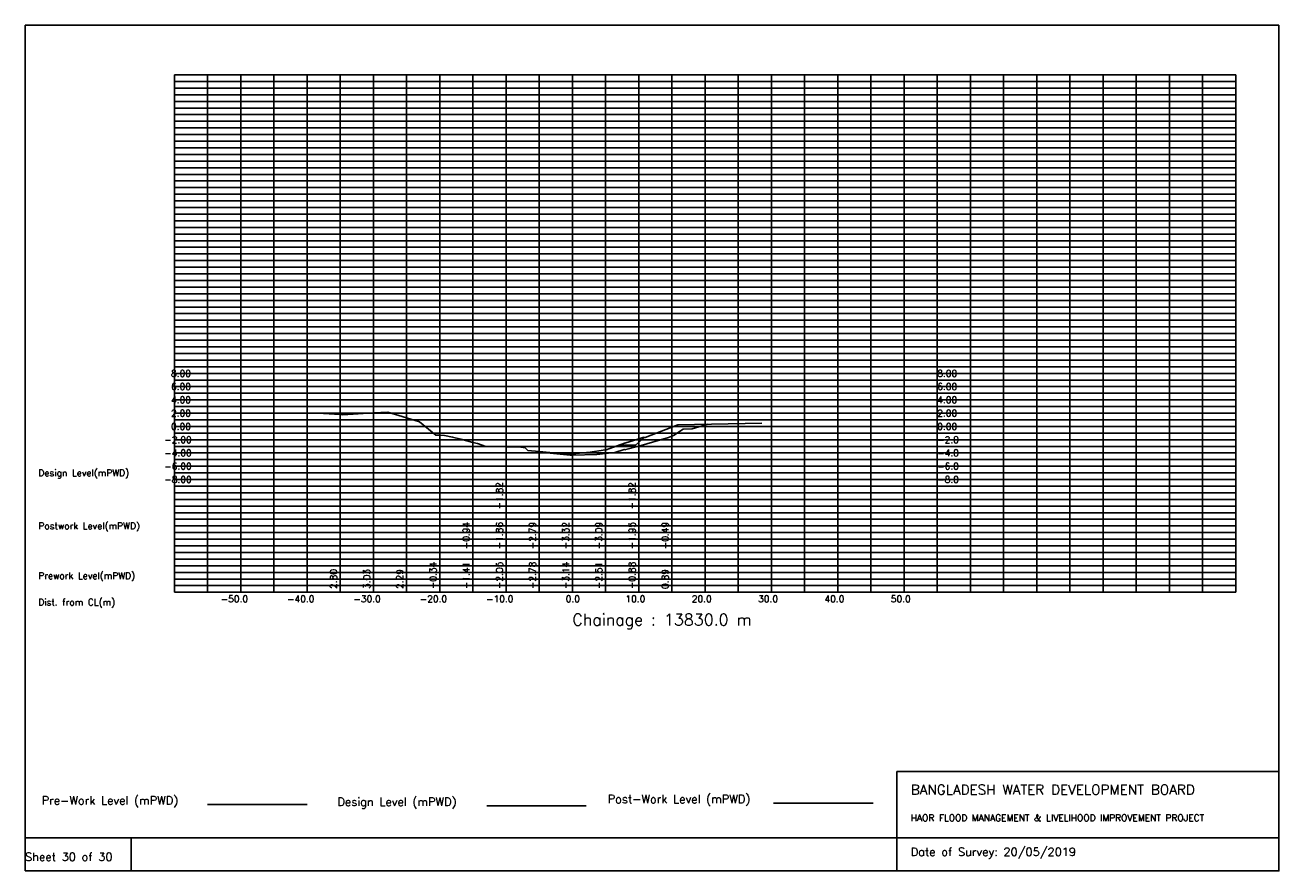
# Model space of a CAD drawing. Extents: x 0 to 189, y 0 to 128.
import ezdxf

# ---------------------------------------------------------------- set-up
doc = ezdxf.new("R2010")
doc.units = 0
doc.header["$MEASUREMENT"] = 0
doc.linetypes.add('1-1', pattern=[0])
for name, color, linetype in [('P1', 7, 'CONTINUOUS'), ('P15', 8, 'CONTINUOUS'), ('P2', 3, 'CONTINUOUS'), ('P3', 1, 'CONTINUOUS'), ('P6', 4, 'CONTINUOUS')]:
    doc.layers.add(name, color=color, linetype=linetype)
doc.styles.add('ROMAN_SIMPLEX', font='ROMANS')

msp = doc.modelspace()

# ---------------------------------------------------------------- linework, layer by layer
at = {"layer": 'P1'}
for p, q in [((0, 127.5), (0, 5)), ((0, 127.5), (189, 127.5)), ((189, 127.5), (189, 5)), ((131.4, 15), (131.4, 0)), ((131.4, 15), (189, 15)), ((16, 5), (16, 0))]:
    msp.add_line(p, q, dxfattribs=at)
at = {"layer": 'P1', "linetype": '1-1'}
msp.add_lwpolyline([(0, 0), (189, 0), (189, 5), (0, 5), (0, 0)], dxfattribs=at)
at = {"layer": 'P15', "linetype": '1-1'}
for points in [[(22.5, 120), (182.5, 120)], [(22.5, 42), (22.5, 120)], [(27.5, 42), (27.5, 120)], [(32.5, 42), (32.5, 120)], [(37.5, 42), (37.5, 120)], [(42.5, 42), (42.5, 120)], [(47.5, 42), (47.5, 120)], [(52.5, 42), (52.5, 120)], [(57.5, 42), (57.5, 120)], [(62.5, 42), (62.5, 120)], [(67.5, 42), (67.5, 120)], [(72.5, 42), (72.5, 120)], [(77.5, 42), (77.5, 120)], [(82.5, 42), (82.5, 120)], [(87.5, 42), (87.5, 120)], [(92.5, 42), (92.5, 120)], [(97.5, 42), (97.5, 120)], [(102.5, 42), (102.5, 120)], [(107.5, 42), (107.5, 120)], [(112.5, 42), (112.5, 120)], [(117.5, 42), (117.5, 120)], [(122.5, 42), (122.5, 120)], [(127.5, 42), (127.5, 120)], [(132.5, 42), (132.5, 120)], [(137.5, 42), (137.5, 120)], [(142.5, 42), (142.5, 120)], [(147.5, 42), (147.5, 120)], [(152.5, 42), (152.5, 120)], [(157.5, 42), (157.5, 120)], [(162.5, 42), (162.5, 120)], [(167.5, 42), (167.5, 120)], [(172.5, 42), (172.5, 120)], [(177.5, 42), (177.5, 120)], [(182.5, 42), (182.5, 120)], [(22.5, 119), (182.5, 119)], [(22.5, 118), (182.5, 118)], [(22.5, 117), (182.5, 117)], [(22.5, 116), (182.5, 116)], [(22.5, 115), (182.5, 115)], [(22.5, 114), (182.5, 114)], [(22.5, 113), (182.5, 113)], [(22.5, 112), (182.5, 112)], [(22.5, 111), (182.5, 111)], [(22.5, 110), (182.5, 110)], [(22.5, 109), (182.5, 109)], [(22.5, 108), (182.5, 108)], [(22.5, 107), (182.5, 107)], [(22.5, 106), (182.5, 106)], [(22.5, 105), (182.5, 105)], [(22.5, 104), (182.5, 104)], [(22.5, 103), (182.5, 103)], [(22.5, 102), (182.5, 102)], [(22.5, 101), (182.5, 101)], [(22.5, 100), (182.5, 100)], [(22.5, 99), (182.5, 99)], [(22.5, 98), (182.5, 98)], [(22.5, 97), (182.5, 97)], [(22.5, 96), (182.5, 96)], [(22.5, 95), (182.5, 95)], [(22.5, 94), (182.5, 94)], [(22.5, 93), (182.5, 93)], [(22.5, 92), (182.5, 92)], [(22.5, 91), (182.5, 91)], [(22.5, 90), (182.5, 90)], [(22.5, 89), (182.5, 89)], [(22.5, 88), (182.5, 88)], [(22.5, 87), (182.5, 87)], [(22.5, 86), (182.5, 86)], [(22.5, 85), (182.5, 85)], [(22.5, 84), (182.5, 84)], [(22.5, 83), (182.5, 83)], [(22.5, 82), (182.5, 82)], [(22.5, 81), (182.5, 81)], [(22.5, 80), (182.5, 80)], [(22.5, 79), (182.5, 79)], [(22.5, 78), (182.5, 78)], [(22.5, 77), (182.5, 77)], [(22.5, 76), (182.5, 76)], [(22.5, 75), (182.5, 75)], [(22.5, 74), (182.5, 74)], [(22.5, 73), (182.5, 73)], [(22.5, 72), (182.5, 72)], [(22.5, 71), (182.5, 71)], [(22.5, 70), (182.5, 70)], [(22.5, 69), (182.5, 69)], [(22.5, 68), (182.5, 68)], [(22.5, 67), (182.5, 67)], [(22.5, 66), (182.5, 66)], [(22.5, 65), (182.5, 65)], [(22.5, 64), (182.5, 64)], [(22.5, 63), (182.5, 63)], [(22.5, 62), (182.5, 62)], [(22.5, 61), (182.5, 61)], [(22.5, 60), (182.5, 60)], [(22.5, 59), (182.5, 59)], [(22.5, 58), (182.5, 58)], [(22.5, 57), (182.5, 57)], [(22.5, 56), (182.5, 56)], [(22.5, 55), (182.5, 55)], [(22.5, 54), (182.5, 54)], [(22.5, 53), (182.5, 53)], [(22.5, 52), (182.5, 52)], [(22.5, 51), (182.5, 51)], [(22.5, 50), (182.5, 50)], [(22.5, 49), (182.5, 49)], [(22.5, 48), (182.5, 48)], [(22.5, 47), (182.5, 47)], [(22.5, 46), (182.5, 46)], [(22.5, 45), (182.5, 45)], [(22.5, 44), (182.5, 44)], [(22.5, 43), (182.5, 43)], [(22.5, 42), (182.5, 42)]]:
    msp.add_lwpolyline(points, dxfattribs=at)
at = {"layer": 'P2'}
msp.add_line((27.5, 10), (42.5, 10), dxfattribs=at)
at = {"layer": 'P2', "linetype": '1-1'}
msp.add_lwpolyline([(45, 68.93), (47.5, 68.8), (47.89, 68.77), (52.5, 69.03), (54.67, 69.15), (57.5, 68.29), (59.45, 67.7), (61.93, 65.67), (62.5, 65.66), (63.21, 65.65), (64.44, 65.39), (65.67, 65.06), (67.5, 64.59), (68.19, 64.41), (69.46, 64), (72.5, 63.95), (74.73, 63.9), (75.37, 63.8), (75.8, 63.37), (77.5, 63.22), (81.75, 62.82), (81.95, 62.81), (82.5, 62.86), (84.64, 63.05), (84.81, 63.05), (87.5, 63.49), (87.53, 63.5), (87.6, 63.49), (90.37, 64.5), (90.42, 64.49), (92.5, 65.12), (93.28, 65.36), (93.31, 65.35), (93.47, 65.35), (97.5, 66.89), (98.4, 67.23), (111.06, 67.49)], dxfattribs=at)
at = {"layer": 'P3'}
msp.add_line((69.58, 9.8), (84.58, 9.8), dxfattribs=at)
at = {"layer": 'P3', "linetype": '1-1'}
msp.add_lwpolyline([(89.5, 64.18), (89.5, 64.18), (92, 64.18), (93.34, 65.35)], dxfattribs=at)
at = {"layer": 'P6'}
msp.add_line((112.82, 10.21), (127.82, 10.21), dxfattribs=at)
at = {"layer": 'P6', "linetype": '1-1'}
msp.add_lwpolyline([(77.46, 63.22), (77.5, 63.21), (78.14, 63.09), (81.64, 62.7), (82.15, 62.67), (82.5, 62.68), (86.17, 62.78), (87.5, 62.91), (88.91, 63.05), (90.31, 63.53), (90.53, 63.49), (90.58, 63.52), (92.5, 64.05), (97, 65.31), (97.5, 65.51), (97.76, 65.62), (99.18, 66.6), (100.55, 66.64), (102.92, 67.32)], dxfattribs=at)

# ---------------------------------------------------------------- texts
at = {"layer": 'P1', "style": 'ROMAN_SIMPLEX'}
for s, height, rotation, p in [('8.00', 1, 360, (22, 74.5)), ('8.00', 1, 360, (137.5, 74.5)), ('6.00', 1, 360, (22, 72.5)), ('6.00', 1, 360, (137.5, 72.5)), ('4.00', 1, 360, (22, 70.5)), ('4.00', 1, 360, (137.5, 70.5)), ('2.00', 1, 360, (22, 68.5)), ('2.00', 1, 360, (137.5, 68.5)), ('0.00', 1, 360, (22, 66.5)), ('0.00', 1, 360, (137.5, 66.5)), ('-2.00', 1, 360, (21, 64.5)), ('-2.0', 1, 360, (137.5, 64.5)), ('-4.00', 1, 360, (21, 62.5)), ('-4.0', 1, 360, (137.5, 62.5)), ('Design Level(mPWD)', 1, 360, (2, 59.5)), ('-6.00', 1, 360, (21, 60.5)), ('-6.0', 1, 360, (137.5, 60.5)), ('-8.00', 1, 360, (21, 58.5)), ('-8.0', 1, 360, (137.5, 58.5)), ('-1.82', 1, 90, (72, 54.5)), ('-1.82', 1, 90, (92, 54.5)), ('Postwork Level(mPWD)', 1, 360, (2, 51.5)), ('-0.94', 1, 90, (67, 48.5)), ('-1.86', 1, 90, (72, 48.5)), ('-2.79', 1, 90, (77, 48.5)), ('-3.32', 1, 90, (82, 48.5)), ('-3.09', 1, 90, (87, 48.5)), ('-1.95', 1, 90, (92, 48.5)), ('-0.49', 1, 90, (97, 48.5)), ('-0.34', 1, 90, (62, 42.5)), ('-1.41', 1, 90, (67, 42.5)), ('-2.05', 1, 90, (72, 42.5)), ('-2.78', 1, 90, (77, 42.5)), ('-3.14', 1, 90, (82, 42.5)), ('-2.51', 1, 90, (87, 42.5)), ('-0.88', 1, 90, (92, 42.5)), ('Prework Level(mPWD)', 1, 360, (2, 44)), ('2.80', 1, 90, (47, 42.5)), ('3.03', 1, 90, (52, 42.5)), ('2.29', 1, 90, (57, 42.5)), ('0.89', 1, 90, (97, 42.5)), ('Dist. from CL(m)', 1, 360, (2, 40)), ('-50.0', 1, 360, (29.5, 40.5)), ('-40.0', 1, 360, (39.5, 40.5)), ('-30.0', 1, 360, (49.5, 40.5)), ('-20.0', 1, 360, (59.5, 40.5)), ('-10.0', 1, 360, (69.5, 40.5)), ('0.0', 1, 360, (81.5, 40.5)), ('10.0', 1, 360, (90.5, 40.5)), ('20.0', 1, 360, (100.5, 40.5)), ('30.0', 1, 360, (110.5, 40.5)), ('40.0', 1, 360, (120.5, 40.5)), ('50.0', 1, 360, (130.5, 40.5)), ('Chainage : 13830.0 m', 1.75, 360, (82.5, 37)), ('Sheet 30 of 30', 1.25, 360, (0, 1.5))]:
    msp.add_text(s, height=height, rotation=rotation, dxfattribs=at).set_placement(p)
for s, height, p in [('Pre-Work Level (mPWD)', 1.25, (2.5, 10)), ('Post-Work Level (mPWD)', 1.25, (87.82, 10.21)), ('BANGLADESH WATER DEVELOPMENT BOARD', 1.5, (133.5, 11.5)), ('Design Level (mPWD)', 1.25, (47.08, 9.8)), ('HAOR FLOOD MANAGEMENT & LIVELIHOOD IMPROVEMENT PROJECT', 1, (133.5, 7.5)), ('Date of Survey: 20/05/2019', 1.25, (133.5, 2.25))]:
    msp.add_text(s, height=height, dxfattribs=at).set_placement(p)

doc.saveas('drawing.dxf')
